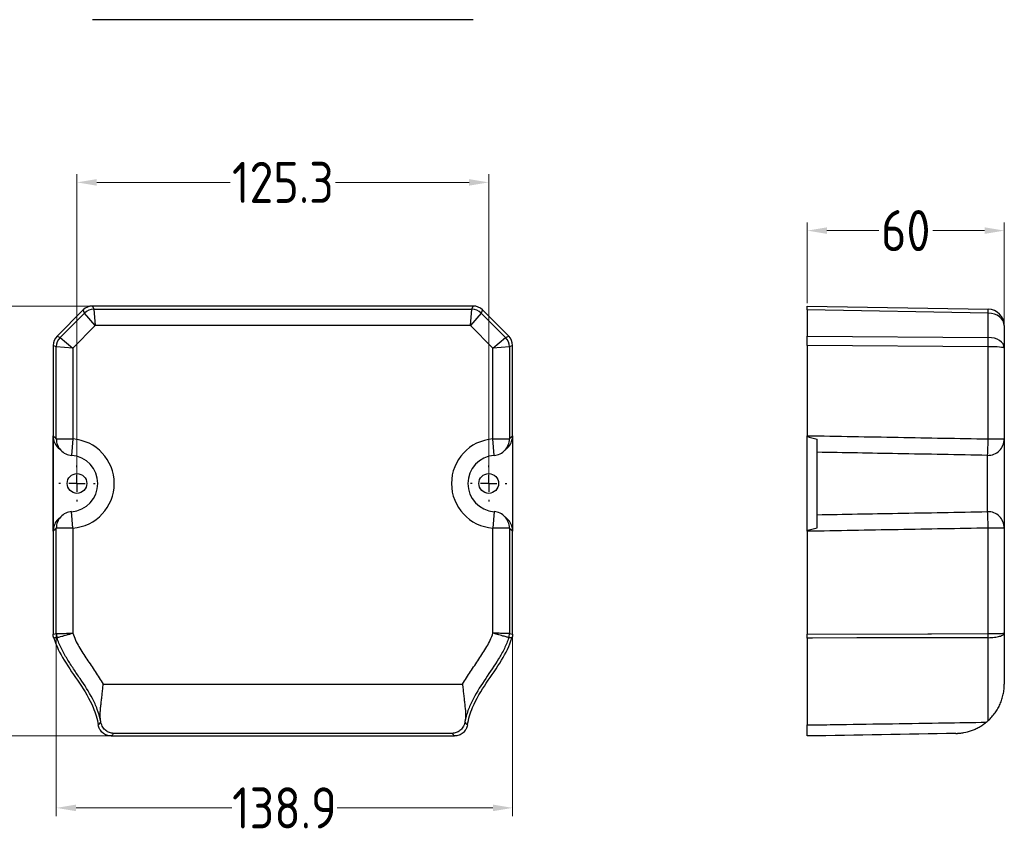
# Model space of a CAD drawing. Header units: millimetres. Extents: x 988 to 2668, y 368 to 1556.
# Tile 4 of 7: x 1558 to 1858, y 960 to 1208. Entities that reach past the tile are written whole.
import ezdxf

# ---------------------------------------------------------------- set-up
doc = ezdxf.new("R2010")
doc.units = ezdxf.units.MM
doc.header["$PDSIZE"] = -1
doc.layers.add('10', color=7, linetype='Continuous')
doc.styles.add('LONG', font='gbenor.shx', dxfattribs={"bigfont": 'gbcbig.shx'})
doc.dimstyles.new('long-5', dxfattribs={"dimscale": 5, "dimtxt": 2.5, "dimasz": 1.2, "dimexe": 0.5, "dimexo": 0.3, "dimgap": 0.5, "dimtad": 0, "dimdec": 1, "dimzin": 9, "dimdsep": 46, "dimtxsty": 'LONG', "dimcen": 0, "dimclrd": 1, "dimclre": 1, "dimclrt": 3, "dimadec": 0, "dimazin": 0, "dimtfac": 1, "dimtdec": 1, "dimtofl": 0, "dimtmove": 0, "dimatfit": 3, "dimfxl": 1, "dimlwd": 13, "dimlwe": 18, "dimarcsym": 0})

# ---------------------------------------------------------------- blocks, each defined once
blk = doc.blocks.new('SW_CENTERMARKSYMBOL_0')
at = {"layer": '10', "color": 0}
for p, q in [((0, 5), (0, 5.5)), ((-5, 0), (-5.5, 0)), ((0, 0), (-2.5, 0)), ((0, 0), (0, 2.5)), ((0, 0), (0, -2.5)), ((0, 0), (2.5, 0)), ((5, 0), (5.5, 0)), ((0, -5), (0, -5.5))]:
    blk.add_line(p, q, dxfattribs=at)
blk = doc.blocks.new('SW_CENTERMARKSYMBOL_1')
at = {"layer": '10', "color": 0}
for p, q in [((0, 5), (0, 5.5)), ((-5, 0), (-5.5, 0)), ((0, 0), (-2.5, 0)), ((0, 0), (0, 2.5)), ((0, 0), (0, -2.5)), ((0, 0), (2.5, 0)), ((5, 0), (5.5, 0)), ((0, -5), (0, -5.5))]:
    blk.add_line(p, q, dxfattribs=at)
blk = doc.blocks.new('*D21')
at = {"color": 1, "lineweight": 18}
for p, q in [((1569.45, 1030.71), (1569.45, 965.97)), ((1708.32, 1030.71), (1708.32, 965.97))]:
    blk.add_line(p, q, dxfattribs=at)
at = {"color": 1, "lineweight": 13}
for p, q in [((1575.45, 968.47), (1622.83, 968.47)), ((1702.32, 968.47), (1654.95, 968.47))]:
    blk.add_line(p, q, dxfattribs=at)
at = {"color": 1}
for points in [[(1575.45, 969.47), (1575.45, 967.47), (1569.45, 968.47)], [(1702.32, 967.47), (1702.32, 969.47), (1708.32, 968.47)]]:
    blk.add_solid(points, dxfattribs=at)
at = {"layer": 'Defpoints', "color": 0}
for p in [(1569.45, 1032.21), (1708.32, 1032.21), (1708.32, 968.47)]:
    blk.add_point(p, dxfattribs=at)
at = {"color": 3, "insert": (1638.89, 968.47), "char_height": 12.5, "attachment_point": 5, "style": 'LONG'}
blk.add_mtext('138.9', dxfattribs=at)
blk = doc.blocks.new('*D22')
at = {"color": 1, "lineweight": 18}
for p, q in [((1589.19, 1121.18), (1534.87, 1121.18)), ((1590.82, 990.35), (1534.87, 990.35))]:
    blk.add_line(p, q, dxfattribs=at)
at = {"color": 1, "lineweight": 13}
for p, q in [((1537.37, 1115.18), (1537.37, 1071.81)), ((1537.37, 996.35), (1537.37, 1039.72))]:
    blk.add_line(p, q, dxfattribs=at)
at = {"color": 1}
for points in [[(1538.37, 1115.18), (1536.37, 1115.18), (1537.37, 1121.18)], [(1536.37, 996.35), (1538.37, 996.35), (1537.37, 990.35)]]:
    blk.add_solid(points, dxfattribs=at)
at = {"layer": 'Defpoints', "color": 0}
for p in [(1537.37, 1121.18), (1590.69, 1121.18), (1592.32, 990.35)]:
    blk.add_point(p, dxfattribs=at)
at = {"color": 3, "insert": (1537.37, 1055.77), "char_height": 12.5, "attachment_point": 5, "rotation": 90, "style": 'LONG'}
blk.add_mtext('130.8', dxfattribs=at)
blk = doc.blocks.new('*D23')
at = {"color": 1, "lineweight": 18}
for p, q in [((1798.01, 1122.1), (1798.01, 1146.64)), ((1858.01, 1109.89), (1858.01, 1146.64))]:
    blk.add_line(p, q, dxfattribs=at)
at = {"color": 1, "lineweight": 13}
for p, q in [((1804.01, 1144.14), (1819.77, 1144.14)), ((1852.01, 1144.14), (1836.24, 1144.14))]:
    blk.add_line(p, q, dxfattribs=at)
at = {"color": 1}
for points in [[(1804.01, 1145.14), (1804.01, 1143.14), (1798.01, 1144.14)], [(1852.01, 1143.14), (1852.01, 1145.14), (1858.01, 1144.14)]]:
    blk.add_solid(points, dxfattribs=at)
at = {"layer": 'Defpoints', "color": 0}
for p in [(1858.01, 1144.14), (1798.01, 1120.6), (1858.01, 1108.39)]:
    blk.add_point(p, dxfattribs=at)
at = {"color": 3, "insert": (1828.01, 1144.14), "char_height": 12.5, "attachment_point": 5, "style": 'LONG'}
blk.add_mtext('60', dxfattribs=at)
blk = doc.blocks.new('*D24')
at = {"color": 1, "lineweight": 18}
for p, q in [((1575.74, 1068.69), (1575.74, 1161.31)), ((1701.07, 1068.69), (1701.07, 1161.31))]:
    blk.add_line(p, q, dxfattribs=at)
at = {"color": 1, "lineweight": 13}
for p, q in [((1581.74, 1158.81), (1622.36, 1158.81)), ((1695.07, 1158.81), (1654.45, 1158.81))]:
    blk.add_line(p, q, dxfattribs=at)
at = {"color": 1}
for points in [[(1581.74, 1159.81), (1581.74, 1157.81), (1575.74, 1158.81)], [(1695.07, 1157.81), (1695.07, 1159.81), (1701.07, 1158.81)]]:
    blk.add_solid(points, dxfattribs=at)
at = {"layer": 'Defpoints', "color": 0}
for p in [(1701.07, 1158.81), (1575.74, 1067.19), (1701.07, 1067.19)]:
    blk.add_point(p, dxfattribs=at)
at = {"color": 3, "insert": (1638.41, 1158.81), "char_height": 12.5, "attachment_point": 5, "style": 'LONG'}
blk.add_mtext('125.3', dxfattribs=at)

msp = doc.modelspace()

# ---------------------------------------------------------------- linework, layer by layer
at = {"color": 7, "linetype": 'Continuous', "lineweight": 25}
for p, q in [((1696.34, 1208.32), (1580.47, 1208.32)), ((1580.47, 1121.18), (1580.87, 1120.22)), ((1696.34, 1121.18), (1580.47, 1121.18)), ((1695.95, 1120.22), (1696.34, 1121.18)), ((1798.01, 1121.18), (1853.1, 1120.22)), ((1798.01, 1120.01), (1798.01, 1121.18)), ((1577.64, 1120.01), (1569.66, 1112.03)), ((1570.62, 1111.63), (1578.04, 1119.05)), ((1578.04, 1119.05), (1577.64, 1120.01)), ((1581.28, 1115.22), (1578.04, 1119.05)), ((1580.87, 1120.22), (1581.28, 1115.22)), ((1580.87, 1120.22), (1695.95, 1120.22)), ((1695.53, 1115.22), (1695.95, 1120.22)), ((1698.77, 1119.05), (1695.53, 1115.22)), ((1699.17, 1120.01), (1698.77, 1119.05)), ((1698.77, 1119.05), (1706.19, 1111.63)), ((1707.15, 1112.03), (1699.17, 1120.01)), ((1853.1, 1119.05), (1798.01, 1120.01)), ((1798.01, 1120.01), (1798.01, 1112.03)), ((1853.1, 1111.63), (1853.1, 1119.05)), ((1581.28, 1115.22), (1574.45, 1108.39)), ((1695.53, 1115.22), (1581.28, 1115.22)), ((1702.36, 1108.39), (1695.53, 1115.22)), ((1858.01, 1115.22), (1858.01, 1108.39)), ((1569.66, 1112.03), (1570.62, 1111.63)), ((1706.19, 1111.63), (1707.15, 1112.03)), ((1798.01, 1112.03), (1853.1, 1111.63)), ((1798.01, 1109.2), (1798.01, 1112.03)), ((1569.45, 1108.81), (1568.49, 1109.2)), ((1568.49, 1109.2), (1568.49, 1081.73)), ((1570.62, 1111.63), (1574.45, 1108.39)), ((1702.36, 1108.39), (1706.19, 1111.63)), ((1708.32, 1109.2), (1707.36, 1108.81)), ((1708.32, 1081.73), (1708.32, 1109.2)), ((1853.1, 1108.81), (1798.01, 1109.2)), ((1798.01, 1109.2), (1798.01, 1081.73)), ((1574.45, 1108.39), (1569.45, 1108.81)), ((1569.45, 1080.74), (1569.45, 1108.81)), ((1574.45, 1108.39), (1574.45, 1080.74)), ((1707.36, 1108.81), (1702.36, 1108.39)), ((1702.36, 1080.74), (1702.36, 1108.39)), ((1707.36, 1108.81), (1707.36, 1080.74)), ((1853.1, 1080.74), (1853.1, 1108.81)), ((1858.01, 1108.39), (1858.01, 1080.74)), ((1568.6, 1080.76), (1568.49, 1081.73)), ((1568.49, 1052.63), (1568.49, 1081.73)), ((1568.54, 1053.66), (1568.54, 1080.71)), ((1569.45, 1080.74), (1574.45, 1080.74)), ((1574.45, 1080.74), (1574.1, 1075.75)), ((1702.72, 1075.75), (1702.36, 1080.74)), ((1702.36, 1080.74), (1707.36, 1080.74)), ((1708.32, 1081.73), (1708.16, 1080.77)), ((1708.27, 1080.71), (1708.27, 1053.66)), ((1708.32, 1081.73), (1708.32, 1052.63)), ((1798.01, 1052.63), (1798.01, 1081.73)), ((1801.01, 1053.66), (1801.01, 1080.71)), ((1853.1, 1080.74), (1858.01, 1080.74)), ((1858.01, 1080.74), (1858.01, 1053.63)), ((1852.92, 1058.62), (1852.92, 1075.75)), ((1574.45, 1053.63), (1574.1, 1058.62)), ((1702.72, 1058.62), (1702.36, 1053.63)), ((1568.49, 1052.63), (1568.65, 1053.6)), ((1568.49, 1052.63), (1568.49, 1021.35)), ((1574.45, 1053.63), (1569.45, 1053.63)), ((1569.45, 1021.5), (1569.45, 1053.63)), ((1574.45, 1053.63), (1574.45, 1021.66)), ((1702.36, 1021.66), (1702.36, 1053.63)), ((1707.36, 1053.63), (1702.36, 1053.63)), ((1707.36, 1053.63), (1707.36, 1021.5)), ((1708.32, 1021.35), (1708.32, 1052.63)), ((1798.01, 1052.63), (1798.01, 1021.35)), ((1853.1, 1021.5), (1853.1, 1053.63)), ((1858.01, 1053.63), (1853.1, 1053.63)), ((1858.01, 1053.63), (1858.01, 1021.66)), ((1583.71, 1006.14), (1693.1, 1006.14)), ((1586.17, 990.35), (1690.65, 990.35)), ((1689.98, 991.14), (1586.83, 991.14))]:
    msp.add_line(p, q, dxfattribs=at)
at = {"color": 7, "linetype": 'Continuous', "lineweight": 25, "flags": 128}
for points in [[(1569.64, 1020.27), (1569.5, 1020.26), (1568.94, 1020.19), (1568.7, 1020.16), (1568.67, 1020.16)], [(1708.14, 1020.16), (1708, 1020.17), (1707.44, 1020.24), (1707.17, 1020.27)], [(1798.01, 1021.35), (1834.76, 1021.45), (1835.8, 1021.45), (1853.1, 1021.5)], [(1853.1, 1020.27), (1845.1, 1020.26), (1813.1, 1020.19), (1799.59, 1020.16), (1798.01, 1020.16)]]:
    msp.add_lwpolyline(points, dxfattribs=at)
at = {"color": 7, "linetype": 'Continuous', "lineweight": 25}
for centre in [(1575.74, 1067.19), (1701.07, 1067.19)]:
    msp.add_circle(centre, 3, dxfattribs=at)
for centre, radius, start, end in [((1580.87, 1116.22), 4, 90.0075, 134.9925), ((1695.95, 1116.22), 4, 45.0075, 89.9925), ((1829.18, 1119.64), 23.92, 358.5969, 1.4031), ((1853.01, 1115.22), 5, 0, 89), ((1573.45, 1108.81), 4, 135.0075, 179.9925), ((1703.36, 1108.81), 4, 0.0075, 44.9925), ((1681.37, 1110.22), 171.73, 359.5282, 0.4718), ((1573.49, 1067.18), 13.59, 274.0547, 85.9453), ((1703.32, 1067.18), 13.59, 94.0547, 265.9453), ((1769.22, 1081.18), 83.87, 356.291, 359.7002), ((1853.01, 1080.74), 4.99, 268.93, 359.9264), ((1574.45, 1080.74), 5, 222.9727, 265.9453), ((1702.36, 1080.74), 5, 274.0547, 317.0273), ((1573.49, 1067.18), 8.59, 274.0547, 85.9453), ((1703.32, 1067.18), 8.59, 94.0547, 265.9453), ((1574.45, 1053.63), 5, 94.0547, 137.0273), ((1702.36, 1053.63), 5, 42.9727, 85.9453), ((1769.22, 1053.19), 83.87, 0.2998, 3.709), ((1853.01, 1053.62), 4.99, 0.0736, 91.07), ((1533.97, 1246.98), 228.25, 278.6987, 278.9429), ((1573.45, 1021.5), 4, 180.0028, 197.868), ((1703.36, 1021.5), 4, 342.132, 359.9972), ((1743.11, 1248.68), 229.98, 261.058, 261.3004), ((1633.74, 1020.89), 219.36, 359.8399, 0.1605)]:
    msp.add_arc(centre, radius, start, end, dxfattribs=at)
at = {"color": 8, "linetype": 'Continuous', "lineweight": 25}
for centre, start, end in [((1574.45, 1080.74), 179.9793, 222.9712), ((1702.37, 1080.74), 317.0288, 0.0207), ((1574.45, 1053.63), 137.0288, 180.0207), ((1702.37, 1053.63), 359.9793, 42.9712)]:
    msp.add_arc(centre, 5, start, end, dxfattribs=at)
at = {"color": 7, "linetype": 'Continuous', "lineweight": 25}
for centre, major_axis, ratio, start_param, end_param in [((1580.47, 1117.18), (-1.53, 3.7), 0.999822, 5.890549, 6.675821), ((1696.34, 1117.18), (1.53, 3.7), 0.999822, 5.890549, 6.675821), ((1853.01, 1115.22), (5, 0), 0.765685, 0, 1.553343), ((1572.49, 1109.2), (-3.7, 1.53), 0.999822, 5.890549, 6.675821), ((1704.32, 1109.2), (3.7, 1.53), 0.999822, 5.890549, 6.675821), ((1853.01, 1108.39), (5, 0), 0.648528, 0, 1.553343), ((1853.01, 1108.39), (5, 0), 0.082843, 0, 1.553343)]:
    msp.add_ellipse(centre, major_axis=major_axis, ratio=ratio, start_param=start_param, end_param=end_param, dxfattribs=at)
for points, knots in [([(1568.49, 1081.73), (1568.65, 1081.57), (1568.81, 1081.41), (1568.97, 1081.24), (1569.13, 1081.08), (1569.29, 1080.91), (1569.45, 1080.74)], [0, 0, 0, 0, 0.0277291, 0.0277291, 0.0277291, 0.05510465, 0.05510465, 0.05510465, 0.05510465]), ([(1568.49, 1081.73), (1568.49, 1081.66), (1568.49, 1081.6), (1568.49, 1081.51), (1568.49, 1081.47), (1568.5, 1081.37), (1568.5, 1081.31), (1568.5, 1081.17), (1568.51, 1081.1), (1568.52, 1080.9), (1568.53, 1080.8), (1568.54, 1080.71)], [0, 0, 0, 0, 0.0625, 0.0625, 0.125, 0.125, 0.25, 0.25, 0.5, 0.5, 1, 1, 1, 1]), ([(1568.54, 1080.71), (1568.62, 1080.41), (1568.78, 1079.81), (1569.35, 1078.78), (1569.88, 1078.02), (1570.38, 1077.75), (1570.38, 1077.75)], [0, 0, 0, 0, 0.260536, 0.521075, 0.999079, 1, 1, 1, 1]), ([(1706.51, 1077.83), (1706.54, 1077.85), (1707.06, 1078.15), (1707.76, 1079.14), (1708.1, 1080.19), (1708.27, 1080.71)], [0, 0, 0, 0, 0.028534, 0.523237, 1, 1, 1, 1]), ([(1707.36, 1080.74), (1707.52, 1080.91), (1707.68, 1081.08), (1707.84, 1081.24), (1708, 1081.41), (1708.16, 1081.57), (1708.32, 1081.73)], [0, 0, 0, 0, 0.02737555, 0.02737555, 0.02737555, 0.05510465, 0.05510465, 0.05510465, 0.05510465]), ([(1708.32, 1081.73), (1708.32, 1081.66), (1708.32, 1081.6), (1708.32, 1081.51), (1708.32, 1081.47), (1708.32, 1081.37), (1708.32, 1081.31), (1708.31, 1081.17), (1708.3, 1081.1), (1708.29, 1080.9), (1708.28, 1080.8), (1708.27, 1080.71)], [0, 0, 0, 0, 0.0625, 0.0625, 0.125, 0.125, 0.25, 0.25, 0.5, 0.5, 1, 1, 1, 1]), ([(1798.01, 1081.73), (1807.25, 1081.57), (1816.49, 1081.41), (1825.73, 1081.24), (1834.85, 1081.08), (1843.97, 1080.91), (1853.1, 1080.74)], [0, 0, 0, 0, 0.0277291, 0.0277291, 0.0277291, 0.05510465, 0.05510465, 0.05510465, 0.05510465]), ([(1798.01, 1081.73), (1798.01, 1081.66), (1798.05, 1081.6), (1798.15, 1081.51), (1798.21, 1081.47), (1798.38, 1081.37), (1798.51, 1081.31), (1798.89, 1081.17), (1799.15, 1081.1), (1799.94, 1080.9), (1800.47, 1080.8), (1801.01, 1080.71)], [0, 0, 0, 0, 0.0625, 0.0625, 0.125, 0.125, 0.25, 0.25, 0.5, 0.5, 1, 1, 1, 1]), ([(1570, 1078.14), (1570.21, 1077.93), (1570.48, 1077.67), (1570.74, 1077.38), (1570.79, 1077.33)], [0, 0, 0, 0, 0.804377, 1, 1, 1, 1]), ([(1706.02, 1077.32), (1706.1, 1077.4), (1706.35, 1077.69), (1706.62, 1077.95), (1706.82, 1078.14)], [0, 0, 0, 0, 0.277093, 1, 1, 1, 1]), ([(1570.31, 1056.54), (1570.28, 1056.52), (1569.76, 1056.22), (1569.05, 1055.23), (1568.71, 1054.17), (1568.54, 1053.66)], [0, 0, 0, 0, 0.030428, 0.523834, 1, 1, 1, 1]), ([(1570.79, 1057.04), (1570.69, 1056.94), (1570.43, 1056.65), (1570.16, 1056.39), (1570, 1056.23)], [0, 0, 0, 0, 0.371297, 1, 1, 1, 1]), ([(1706.82, 1056.23), (1706.61, 1056.43), (1706.34, 1056.69), (1706.08, 1056.98), (1706.02, 1057.04)], [0, 0, 0, 0, 0.771454, 1, 1, 1, 1]), ([(1708.27, 1053.66), (1708.19, 1053.96), (1708.04, 1054.56), (1707.47, 1055.59), (1706.93, 1056.35), (1706.43, 1056.62), (1706.43, 1056.62)], [0, 0, 0, 0, 0.260377, 0.520752, 0.998083, 1, 1, 1, 1]), ([(1568.49, 1052.63), (1568.49, 1052.7), (1568.49, 1052.77), (1568.49, 1052.86), (1568.49, 1052.9), (1568.5, 1053), (1568.5, 1053.06), (1568.5, 1053.2), (1568.51, 1053.27), (1568.52, 1053.47), (1568.53, 1053.57), (1568.54, 1053.66)], [0, 0, 0, 0, 0.0625, 0.0625, 0.125, 0.125, 0.25, 0.25, 0.5, 0.5, 1, 1, 1, 1]), ([(1569.45, 1053.63), (1569.29, 1053.46), (1569.13, 1053.29), (1568.97, 1053.13), (1568.81, 1052.96), (1568.65, 1052.8), (1568.49, 1052.63)], [0, 0, 0, 0, 0.02737555, 0.02737555, 0.02737555, 0.05510465, 0.05510465, 0.05510465, 0.05510465]), ([(1708.32, 1052.63), (1708.16, 1052.8), (1708, 1052.96), (1707.84, 1053.13), (1707.68, 1053.29), (1707.52, 1053.46), (1707.36, 1053.63)], [0, 0, 0, 0, 0.0277291, 0.0277291, 0.0277291, 0.05510465, 0.05510465, 0.05510465, 0.05510465]), ([(1708.07, 1054.07), (1708.11, 1053.96), (1708.32, 1053.51), (1708.32, 1053.01), (1708.32, 1052.63)], [0, 0, 0, 0, 0.246598, 1, 1, 1, 1]), ([(1708.32, 1052.63), (1708.32, 1052.7), (1708.32, 1052.77), (1708.32, 1052.86), (1708.32, 1052.9), (1708.32, 1053), (1708.32, 1053.06), (1708.31, 1053.2), (1708.3, 1053.27), (1708.29, 1053.47), (1708.28, 1053.57), (1708.27, 1053.66)], [0, 0, 0, 0, 0.0625, 0.0625, 0.125, 0.125, 0.25, 0.25, 0.5, 0.5, 1, 1, 1, 1]), ([(1798.01, 1052.63), (1798.01, 1052.7), (1798.05, 1052.77), (1798.15, 1052.86), (1798.21, 1052.9), (1798.38, 1053), (1798.51, 1053.06), (1798.89, 1053.2), (1799.15, 1053.27), (1799.94, 1053.47), (1800.47, 1053.57), (1801.01, 1053.66)], [0, 0, 0, 0, 0.0625, 0.0625, 0.125, 0.125, 0.25, 0.25, 0.5, 0.5, 1, 1, 1, 1]), ([(1853.1, 1053.63), (1843.97, 1053.46), (1834.85, 1053.29), (1825.73, 1053.13), (1816.49, 1052.96), (1807.25, 1052.8), (1798.01, 1052.63)], [0, 0, 0, 0, 0.02737555, 0.02737555, 0.02737555, 0.05510465, 0.05510465, 0.05510465, 0.05510465]), ([(1568.67, 1020.16), (1569.41, 1017.78), (1570.54, 1015.57), (1573.28, 1011.06), (1574.91, 1008.78), (1578.05, 1004.08), (1579.54, 1001.66), (1581.36, 997.35), (1581.91, 995.58), (1582.22, 993.7)], [0.0234199, 0.0234199, 0.0234199, 0.0234199, 0.2460772, 0.2460772, 0.4878698, 0.4878698, 0.7296623, 0.7296623, 0.8833056, 0.8833056, 0.8833056, 0.8833056]), ([(1569.45, 1021.5), (1569.46, 1021.5), (1569.49, 1021.5), (1569.63, 1021.51), (1569.73, 1021.51), (1569.98, 1021.52), (1570.14, 1021.52), (1570.5, 1021.53), (1570.71, 1021.54), (1571.18, 1021.56), (1571.43, 1021.56), (1571.97, 1021.58), (1572.26, 1021.59), (1572.86, 1021.61), (1573.17, 1021.62), (1573.64, 1021.63), (1573.8, 1021.64), (1574.12, 1021.65), (1574.29, 1021.65), (1574.45, 1021.66)], [0, 0, 0, 0, 0.125, 0.125, 0.25, 0.25, 0.375, 0.375, 0.5, 0.5, 0.625, 0.625, 0.75, 0.75, 0.875, 0.875, 0.9375, 0.9375, 1, 1, 1, 1]), ([(1569.64, 1020.27), (1569.65, 1020.27), (1569.68, 1020.28), (1569.82, 1020.32), (1569.91, 1020.35), (1570.16, 1020.42), (1570.31, 1020.46), (1570.66, 1020.56), (1570.86, 1020.62), (1571.31, 1020.74), (1571.55, 1020.81), (1572.07, 1020.96), (1572.34, 1021.04), (1572.92, 1021.21), (1573.22, 1021.3), (1573.68, 1021.43), (1573.83, 1021.48), (1574.14, 1021.57), (1574.29, 1021.61), (1574.45, 1021.66)], [0, 0, 0, 0, 0.125, 0.125, 0.25, 0.25, 0.375, 0.375, 0.5, 0.5, 0.625, 0.625, 0.75, 0.75, 0.875, 0.875, 0.9375, 0.9375, 1, 1, 1, 1]), ([(1582.94, 995.03), (1582.69, 996.19), (1582.34, 997.33), (1581.71, 999.01), (1581.48, 999.57), (1580.98, 1000.65), (1580.72, 1001.19), (1579.35, 1003.84), (1578.04, 1005.84), (1576.03, 1008.82), (1575.35, 1009.8), (1574.01, 1011.79), (1573.36, 1012.79), (1572.42, 1014.32), (1572.12, 1014.84), (1571.54, 1015.88), (1571.26, 1016.42), (1570.47, 1018.03), (1570.01, 1019.13), (1569.64, 1020.27)], [0, 0, 0, 0, 0.125, 0.125, 0.1875, 0.1875, 0.25, 0.25, 0.5, 0.5, 0.625, 0.625, 0.75, 0.75, 0.8125, 0.8125, 0.875, 0.875, 1, 1, 1, 1]), ([(1574.45, 1021.66), (1574.69, 1020.94), (1574.97, 1020.24), (1575.61, 1018.87), (1575.97, 1018.2), (1577.08, 1016.22), (1577.91, 1014.96), (1579.59, 1012.45), (1580.45, 1011.21), (1582.13, 1008.7), (1582.95, 1007.43), (1583.71, 1006.14)], [0, 0, 0, 0, 0.125, 0.125, 0.25, 0.25, 0.5, 0.5, 0.75, 0.75, 1, 1, 1, 1]), ([(1693.1, 1006.14), (1693.86, 1007.44), (1694.68, 1008.7), (1696.36, 1011.22), (1697.23, 1012.46), (1698.91, 1014.97), (1699.73, 1016.23), (1700.85, 1018.2), (1701.2, 1018.86), (1701.83, 1020.23), (1702.12, 1020.93), (1702.36, 1021.66)], [0, 0, 0, 0, 0.25, 0.25, 0.5, 0.5, 0.75, 0.75, 0.875, 0.875, 1, 1, 1, 1]), ([(1707.17, 1020.27), (1706.8, 1019.12), (1706.34, 1018.02), (1705.3, 1015.89), (1704.71, 1014.85), (1702.86, 1011.8), (1701.48, 1009.84), (1698.8, 1005.88), (1697.49, 1003.88), (1695.84, 1000.7), (1695.34, 999.62), (1694.69, 997.92), (1694.5, 997.35), (1694.15, 996.2), (1694, 995.62), (1693.87, 995.03)], [0, 0, 0, 0, 0.125, 0.125, 0.25, 0.25, 0.5, 0.5, 0.75, 0.75, 0.875, 0.875, 0.9375, 0.9375, 1, 1, 1, 1]), ([(1694.59, 993.7), (1694.9, 995.58), (1695.45, 997.35), (1697.27, 1001.66), (1698.77, 1004.08), (1701.9, 1008.78), (1703.54, 1011.06), (1706.27, 1015.57), (1707.4, 1017.78), (1708.14, 1020.16)], [0.1166944, 0.1166944, 0.1166944, 0.1166944, 0.2703377, 0.2703377, 0.5121302, 0.5121302, 0.7539228, 0.7539228, 0.9765801, 0.9765801, 0.9765801, 0.9765801]), ([(1707.17, 1020.27), (1707.16, 1020.27), (1707.13, 1020.28), (1707, 1020.32), (1706.9, 1020.35), (1706.66, 1020.42), (1706.51, 1020.46), (1706.15, 1020.56), (1705.95, 1020.62), (1705.51, 1020.74), (1705.26, 1020.81), (1704.74, 1020.96), (1704.47, 1021.04), (1703.89, 1021.21), (1703.59, 1021.3), (1703.14, 1021.43), (1702.98, 1021.48), (1702.68, 1021.57), (1702.52, 1021.61), (1702.36, 1021.66)], [0, 0, 0, 0, 0.125, 0.125, 0.25, 0.25, 0.375, 0.375, 0.5, 0.5, 0.625, 0.625, 0.75, 0.75, 0.875, 0.875, 0.9375, 0.9375, 1, 1, 1, 1]), ([(1707.36, 1021.5), (1707.36, 1021.5), (1707.32, 1021.5), (1707.18, 1021.51), (1707.08, 1021.51), (1706.83, 1021.52), (1706.67, 1021.52), (1706.31, 1021.53), (1706.1, 1021.54), (1705.63, 1021.56), (1705.38, 1021.56), (1704.84, 1021.58), (1704.56, 1021.59), (1703.95, 1021.61), (1703.64, 1021.62), (1703.17, 1021.63), (1703.01, 1021.64), (1702.69, 1021.65), (1702.52, 1021.65), (1702.36, 1021.66)], [0, 0, 0, 0, 0.125, 0.125, 0.25, 0.25, 0.375, 0.375, 0.5, 0.5, 0.625, 0.625, 0.75, 0.75, 0.875, 0.875, 0.9375, 0.9375, 1, 1, 1, 1]), ([(1798.01, 1020.16), (1798.01, 1017.78), (1798.01, 1015.57), (1798.01, 1011.06), (1798.01, 1008.78), (1798.01, 1004.08), (1798.01, 1001.66), (1798.01, 997.35), (1798.01, 995.58), (1798.01, 993.7)], [0.0234199, 0.0234199, 0.0234199, 0.0234199, 0.2460772, 0.2460772, 0.4878698, 0.4878698, 0.7296623, 0.7296623, 0.8833056, 0.8833056, 0.8833056, 0.8833056]), ([(1853.1, 1020.27), (1853.42, 1020.27), (1853.74, 1020.28), (1854.37, 1020.32), (1854.69, 1020.35), (1855.28, 1020.42), (1855.56, 1020.46), (1856.1, 1020.56), (1856.35, 1020.62), (1856.8, 1020.74), (1857.01, 1020.81), (1857.36, 1020.96), (1857.51, 1021.04), (1857.76, 1021.21), (1857.85, 1021.3), (1857.95, 1021.43), (1857.97, 1021.48), (1858, 1021.57), (1858.01, 1021.61), (1858.01, 1021.66)], [0, 0, 0, 0, 0.125, 0.125, 0.25, 0.25, 0.375, 0.375, 0.5, 0.5, 0.625, 0.625, 0.75, 0.75, 0.875, 0.875, 0.9375, 0.9375, 1, 1, 1, 1]), ([(1853.1, 1021.5), (1853.42, 1021.5), (1853.74, 1021.5), (1854.37, 1021.51), (1854.69, 1021.51), (1855.28, 1021.52), (1855.56, 1021.52), (1856.1, 1021.53), (1856.35, 1021.54), (1856.8, 1021.56), (1857.01, 1021.56), (1857.36, 1021.58), (1857.51, 1021.59), (1857.76, 1021.61), (1857.85, 1021.62), (1857.95, 1021.63), (1857.97, 1021.64), (1858, 1021.65), (1858.01, 1021.65), (1858.01, 1021.66)], [0, 0, 0, 0, 0.125, 0.125, 0.25, 0.25, 0.375, 0.375, 0.5, 0.5, 0.625, 0.625, 0.75, 0.75, 0.875, 0.875, 0.9375, 0.9375, 1, 1, 1, 1]), ([(1853.1, 995.03), (1853.1, 996.19), (1853.1, 997.33), (1853.1, 999.01), (1853.1, 999.57), (1853.1, 1000.65), (1853.1, 1001.19), (1853.1, 1003.84), (1853.1, 1005.84), (1853.1, 1008.82), (1853.1, 1009.8), (1853.1, 1011.79), (1853.1, 1012.79), (1853.1, 1014.32), (1853.1, 1014.84), (1853.1, 1015.88), (1853.1, 1016.42), (1853.1, 1018.03), (1853.1, 1019.13), (1853.1, 1020.27)], [0, 0, 0, 0, 0.125, 0.125, 0.1875, 0.1875, 0.25, 0.25, 0.5, 0.5, 0.625, 0.625, 0.75, 0.75, 0.8125, 0.8125, 0.875, 0.875, 1, 1, 1, 1]), ([(1858.01, 1021.66), (1858.01, 1020.94), (1858.01, 1020.24), (1858.01, 1018.87), (1858.01, 1018.2), (1858.01, 1016.22), (1858.01, 1014.96), (1858.01, 1012.45), (1858.01, 1011.21), (1858.01, 1008.7), (1858.01, 1007.43), (1858.01, 1006.14)], [0, 0, 0, 0, 0.125, 0.125, 0.25, 0.25, 0.5, 0.5, 0.75, 0.75, 1, 1, 1, 1]), ([(1582.94, 995.03), (1582.87, 995.39), (1582.83, 995.76), (1582.8, 996.53), (1582.8, 996.94), (1582.84, 997.79), (1582.87, 998.23), (1582.95, 999.14), (1583, 999.6), (1583.11, 1000.54), (1583.16, 1001.03), (1583.28, 1002.01), (1583.34, 1002.52), (1583.46, 1003.54), (1583.51, 1004.05), (1583.59, 1004.83), (1583.62, 1005.09), (1583.67, 1005.61), (1583.69, 1005.88), (1583.71, 1006.14)], [0, 0, 0, 0, 0.125, 0.125, 0.25, 0.25, 0.375, 0.375, 0.5, 0.5, 0.625, 0.625, 0.75, 0.75, 0.875, 0.875, 0.9375, 0.9375, 1, 1, 1, 1]), ([(1693.1, 1006.14), (1693.11, 1006.01), (1693.12, 1005.87), (1693.14, 1005.61), (1693.16, 1005.48), (1693.19, 1005.09), (1693.22, 1004.83), (1693.3, 1004.06), (1693.35, 1003.55), (1693.47, 1002.54), (1693.53, 1002.03), (1693.65, 1001.04), (1693.7, 1000.55), (1693.86, 999.12), (1693.95, 998.23), (1694.01, 996.95), (1694.01, 996.54), (1693.98, 995.75), (1693.94, 995.38), (1693.87, 995.03)], [0, 0, 0, 0, 0.03125, 0.03125, 0.0625, 0.0625, 0.125, 0.125, 0.25, 0.25, 0.375, 0.375, 0.5, 0.5, 0.75, 0.75, 0.875, 0.875, 1, 1, 1, 1]), ([(1853.1, 995.03), (1853.48, 995.39), (1853.85, 995.76), (1854.54, 996.53), (1854.87, 996.94), (1855.48, 997.79), (1855.77, 998.23), (1856.28, 999.14), (1856.52, 999.6), (1856.94, 1000.54), (1857.12, 1001.03), (1857.44, 1002.01), (1857.57, 1002.52), (1857.79, 1003.54), (1857.87, 1004.05), (1857.95, 1004.83), (1857.97, 1005.09), (1858, 1005.61), (1858.01, 1005.88), (1858.01, 1006.14)], [0, 0, 0, 0, 0.125, 0.125, 0.25, 0.25, 0.375, 0.375, 0.5, 0.5, 0.625, 0.625, 0.75, 0.75, 0.875, 0.875, 0.9375, 0.9375, 1, 1, 1, 1]), ([(1582.22, 993.7), (1582.26, 993.74), (1582.3, 993.78), (1582.34, 993.82), (1582.5, 993.98), (1582.66, 994.15), (1582.82, 994.31), (1582.89, 994.38), (1582.95, 994.44), (1583.01, 994.51), (1583.02, 994.52), (1583.03, 994.52), (1583.04, 994.53)], [0, 0, 0, 0, 0.008, 0.008, 0.008, 0.04, 0.04, 0.04, 0.05294675, 0.05294675, 0.05294675, 0.05451639, 0.05451639, 0.05451639, 0.05451639]), ([(1586.17, 990.35), (1585.69, 990.35), (1585.23, 990.43), (1584.57, 990.68), (1584.35, 990.78), (1583.95, 991.01), (1583.76, 991.15), (1583.4, 991.45), (1583.23, 991.62), (1582.94, 991.98), (1582.8, 992.17), (1582.57, 992.58), (1582.47, 992.8), (1582.32, 993.24), (1582.26, 993.47), (1582.22, 993.7)], [0, 0, 0, 0, 0.25, 0.25, 0.375, 0.375, 0.5, 0.5, 0.625, 0.625, 0.75, 0.75, 0.875, 0.875, 1, 1, 1, 1]), ([(1586.83, 991.14), (1586.78, 991.14), (1586.73, 991.14), (1586.63, 991.15), (1586.47, 991.17), (1586.32, 991.19), (1586.03, 991.25), (1585.83, 991.3), (1585.25, 991.52), (1584.87, 991.72), (1584.35, 992.14), (1584.19, 992.29), (1583.88, 992.64), (1583.73, 992.84), (1583.47, 993.26), (1583.36, 993.48), (1583.16, 993.98), (1583.09, 994.25), (1583.04, 994.53)], [0, 0, 0, 0, 0.03125, 0.03125, 0.0625, 0.125, 0.125, 0.25, 0.25, 0.5, 0.5, 0.625, 0.625, 0.75, 0.75, 0.875, 0.875, 1, 1, 1, 1]), ([(1693.78, 994.53), (1693.68, 993.96), (1693.47, 993.47), (1693.09, 992.84), (1692.94, 992.65), (1692.63, 992.3), (1692.46, 992.14), (1691.95, 991.73), (1691.57, 991.52), (1690.99, 991.3), (1690.79, 991.25), (1690.49, 991.19), (1690.39, 991.17), (1690.19, 991.15), (1690.09, 991.14), (1689.98, 991.14)], [0, 0, 0, 0, 0.25, 0.25, 0.375, 0.375, 0.5, 0.5, 0.75, 0.75, 0.875, 0.875, 0.9375, 0.9375, 1, 1, 1, 1]), ([(1694.59, 993.7), (1694.52, 993.23), (1694.36, 992.79), (1694.01, 992.17), (1693.88, 991.98), (1693.58, 991.62), (1693.42, 991.45), (1693.06, 991.15), (1692.87, 991.01), (1692.46, 990.78), (1692.25, 990.68), (1691.81, 990.51), (1691.58, 990.45), (1691.12, 990.37), (1690.88, 990.35), (1690.65, 990.35)], [0, 0, 0, 0, 0.25, 0.25, 0.375, 0.375, 0.5, 0.5, 0.625, 0.625, 0.75, 0.75, 0.875, 0.875, 1, 1, 1, 1]), ([(1693.78, 994.53), (1693.81, 994.49), (1693.85, 994.46), (1693.89, 994.42), (1694.04, 994.25), (1694.2, 994.09), (1694.36, 993.93), (1694.44, 993.85), (1694.52, 993.78), (1694.59, 993.7)], [0.00058338, 0.00058338, 0.00058338, 0.00058338, 0.008, 0.008, 0.008, 0.04, 0.04, 0.04, 0.05509977, 0.05509977, 0.05509977, 0.05509977]), ([(1798.01, 993.7), (1800.67, 993.74), (1803.34, 993.78), (1806.01, 993.82), (1816.67, 993.98), (1827.33, 994.15), (1838, 994.31), (1842.31, 994.38), (1846.63, 994.44), (1850.94, 994.51), (1851.47, 994.52), (1851.99, 994.52), (1852.51, 994.53)], [0, 0, 0, 0, 0.008, 0.008, 0.008, 0.04, 0.04, 0.04, 0.05294675, 0.05294675, 0.05294675, 0.05451639, 0.05451639, 0.05451639, 0.05451639]), ([(1798.01, 990.35), (1798.01, 990.35), (1798.01, 990.43), (1798.01, 990.68), (1798.01, 990.78), (1798.01, 991.01), (1798.01, 991.15), (1798.01, 991.45), (1798.01, 991.62), (1798.01, 991.98), (1798.01, 992.17), (1798.01, 992.58), (1798.01, 992.8), (1798.01, 993.24), (1798.01, 993.47), (1798.01, 993.7)], [0, 0, 0, 0, 0.25, 0.25, 0.375, 0.375, 0.5, 0.5, 0.625, 0.625, 0.75, 0.75, 0.875, 0.875, 1, 1, 1, 1]), ([(1843.27, 991.14), (1843.37, 991.14), (1843.47, 991.14), (1843.67, 991.15), (1843.97, 991.17), (1844.27, 991.19), (1844.87, 991.25), (1845.27, 991.3), (1846.46, 991.52), (1847.24, 991.72), (1848.41, 992.14), (1848.8, 992.29), (1849.57, 992.64), (1849.95, 992.84), (1850.71, 993.26), (1851.08, 993.48), (1851.81, 993.98), (1852.17, 994.25), (1852.51, 994.53)], [0, 0, 0, 0, 0.03125, 0.03125, 0.0625, 0.125, 0.125, 0.25, 0.25, 0.5, 0.5, 0.625, 0.625, 0.75, 0.75, 0.875, 0.875, 1, 1, 1, 1])]:
    msp.add_open_spline(points, degree=3, knots=knots, dxfattribs=at)
at = {"color": 8, "linetype": 'Continuous', "lineweight": 25}
for points, knots in [([(1852.92, 1075.75), (1843.8, 1075.92), (1826.49, 1076.23), (1809.19, 1076.54), (1801.01, 1076.68)], [0, 0, 0, 0, 0.527169, 1, 1, 1, 1]), ([(1801.01, 1057.69), (1809.19, 1057.83), (1826.49, 1058.14), (1843.8, 1058.45), (1852.92, 1058.62)], [0, 0, 0, 0, 0.4728311, 1, 1, 1, 1])]:
    msp.add_open_spline(points, degree=3, knots=knots, dxfattribs=at)
at = {"color": 7, "linetype": 'Continuous', "lineweight": 25}
for points in [[(1568.67, 1020.16), (1568.55, 1020.55), (1568.49, 1020.94), (1568.49, 1021.35)], [(1708.32, 1021.35), (1708.32, 1020.94), (1708.26, 1020.55), (1708.14, 1020.16)], [(1798.01, 1020.16), (1798.01, 1020.55), (1798.01, 1020.94), (1798.01, 1021.35)], [(1583.04, 994.53), (1583.01, 994.7), (1582.98, 994.86), (1582.94, 995.03)], [(1693.87, 995.03), (1693.84, 994.86), (1693.8, 994.69), (1693.78, 994.53)], [(1852.51, 994.53), (1852.71, 994.7), (1852.91, 994.86), (1853.1, 995.03)], [(1586.83, 991.14), (1586.61, 990.88), (1586.39, 990.61), (1586.17, 990.35)], [(1690.65, 990.35), (1690.42, 990.61), (1690.2, 990.88), (1689.98, 991.14)], [(1843.27, 991.14), (1828.18, 990.88), (1813.1, 990.61), (1798.01, 990.35)]]:
    msp.add_open_spline(points, degree=3, dxfattribs=at)

# ---------------------------------------------------------------- block references
at = {"layer": '10'}
for name, p in [('SW_CENTERMARKSYMBOL_1', (1575.74, 1067.19)), ('SW_CENTERMARKSYMBOL_0', (1701.07, 1067.19))]:
    msp.add_blockref(name, p, dxfattribs=at)

# ---------------------------------------------------------------- dimensions: what is measured, and where the dimension line sits
dim = msp.add_linear_dim(base=(1701.07, 1158.81), p1=(1575.74, 1067.19), p2=(1701.07, 1067.19), dimstyle='long-5', override={"dimtxsty": 'LONG'})
dim.commit()
dim.dimension.update_dxf_attribs({"geometry": '*D24', "text_midpoint": (1638.41, 1158.81)})
for base, p1, p2, picture, middle in [((1858.01, 1144.14), (1798.01, 1120.6), (1858.01, 1108.39), '*D23', (1828.01, 1144.14)), ((1708.32, 968.47), (1569.45, 1032.21), (1708.32, 1032.21), '*D21', (1638.89, 968.47))]:
    dim = msp.add_linear_dim(base=base, p1=p1, p2=p2, dimstyle='long-5')
    dim.commit()
    dim.dimension.update_dxf_attribs({"geometry": picture, "text_midpoint": middle})
dim = msp.add_linear_dim(base=(1537.37, 1121.18), p1=(1592.32, 990.35), p2=(1590.69, 1121.18), angle=90, dimstyle='long-5')
dim.commit()
dim.dimension.update_dxf_attribs({"geometry": '*D22', "text_midpoint": (1537.37, 1055.77)})

doc.saveas('drawing.dxf')
